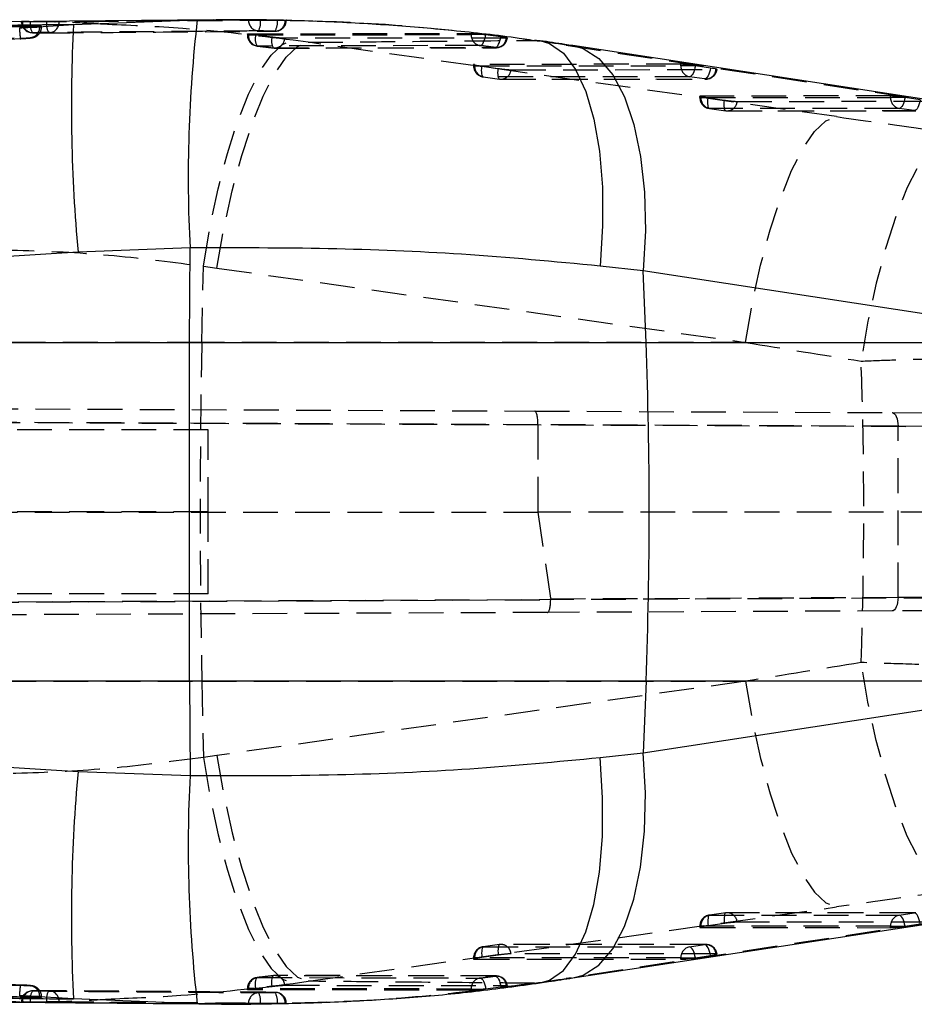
# Model space of a CAD drawing. Extents: x 30 to 387, y 19 to 288.
# Tile 10 of 12: x 307 to 339, y 135 to 171. Entities that reach past the tile are written whole.
import ezdxf

# ---------------------------------------------------------------- set-up
doc = ezdxf.new("R2010")
doc.units = 0
doc.linetypes.add('HIDDEN', pattern=[1.905, 1.27, -0.635])
doc.layers.get('0').update_dxf_attribs({"linetype": 'CONTINUOUS'})

msp = doc.modelspace()

# ---------------------------------------------------------------- linework, layer by layer
at = {"color": 7, "linetype": 'CONTINUOUS'}
for p, q in [((313.7003, 171.3979), (305.3522, 171.3206)), ((308.581, 171.2198), (313.1048, 171.3921)), ((316.3401, 171.3753), (316.325, 171.3751)), ((306.9119, 171.1187), (308.581, 171.2198)), ((306.9119, 171.1187), (306.9316, 171.1201)), ((307.4114, 171.1676), (307.3429, 171.1693)), ((343.9756, 167.836), (326.8447, 170.4499)), ((312.8406, 163.0543), (308.7451, 162.9007)), ((312.8275, 159.6017), (312.8406, 163.0543)), ((329.4165, 162.2156), (327.8346, 162.3919)), ((329.5158, 159.6017), (329.4165, 162.2156)), ((346.5474, 159.6017), (329.4165, 162.2156)), ((254.7068, 159.6017), (312.8275, 159.6017)), ((312.8275, 159.6017), (329.5158, 159.6017)), ((329.5158, 159.6017), (346.5474, 159.6017)), ((312.8275, 147.2168), (254.7068, 147.2168)), ((329.5158, 147.2168), (312.8275, 147.2168)), ((312.8275, 147.2168), (312.8406, 143.7642)), ((329.5158, 147.2168), (329.4165, 144.6029)), ((329.4165, 144.6029), (346.5474, 147.2168)), ((346.5474, 147.2168), (329.5158, 147.2168)), ((327.8346, 144.4266), (329.4165, 144.6029)), ((308.7451, 143.9178), (312.8406, 143.7642)), ((326.8447, 136.3686), (343.9756, 138.9825)), ((308.581, 135.5987), (306.9119, 135.6998)), ((306.9119, 135.6998), (306.9316, 135.6984)), ((307.4114, 135.6509), (307.3429, 135.6492)), ((313.1048, 135.4264), (308.581, 135.5987)), ((313.1623, 135.4269), (313.5449, 135.4239)), ((313.7071, 135.4321), (313.3826, 135.429))]:
    msp.add_line(p, q, dxfattribs=at)
at = {"color": 8, "linetype": 'CONTINUOUS'}
for p, q in [((313.1048, 171.3921), (313.6216, 171.3882)), ((313.3826, 135.429), (313.1048, 135.4264))]:
    msp.add_line(p, q, dxfattribs=at)
at = {"color": 7, "linetype": 'HIDDEN'}
for p, q in [((314.9803, 171.3945), (314.9803, 171.399)), ((315.4175, 171.3945), (314.9803, 171.3945)), ((315.4175, 171.3971), (316.0331, 171.3878)), ((315.4175, 171.3971), (315.4175, 171.3945)), ((316.0331, 171.3878), (316.1706, 171.3847)), ((316.0331, 171.3847), (316.0331, 171.3878)), ((316.1706, 171.3847), (316.0331, 171.3847)), ((306.6762, 171.3304), (306.6762, 171.329)), ((306.7535, 171.329), (306.6765, 171.329)), ((306.7535, 171.329), (306.6932, 171.3298)), ((306.7138, 171.3312), (306.7138, 171.329)), ((307.6018, 171.3196), (307.0002, 171.3267)), ((307.3429, 171.1435), (307.2074, 171.1418)), ((307.414, 171.1418), (307.414, 171.1658)), ((314.9379, 170.8763), (314.9379, 170.839)), ((315.1498, 170.839), (314.9386, 170.839)), ((314.9755, 170.8808), (323.1199, 170.9008)), ((314.9755, 170.8808), (314.9755, 170.839)), ((315.2445, 170.8277), (315.1498, 170.839)), ((315.8415, 170.7576), (315.2445, 170.8277)), ((317.1623, 170.5716), (316.6096, 170.6478)), ((323.1199, 170.857), (323.1199, 170.9008)), ((323.6399, 170.857), (323.1199, 170.857)), ((323.6399, 170.857), (323.6515, 170.8556)), ((323.6515, 170.8556), (324.2049, 170.7824)), ((324.4397, 170.732), (324.4069, 170.7299)), ((325.4319, 170.6446), (325.6296, 170.633)), ((315.2986, 170.4356), (315.3034, 170.4355)), ((315.8927, 170.3666), (315.8978, 170.3665)), ((315.9419, 170.3609), (324.0425, 170.3749)), ((336.4863, 167.8544), (317.1623, 170.5716)), ((326.6006, 170.4683), (343.7316, 167.8544)), ((326.6006, 170.4683), (326.8438, 170.45)), ((323.2107, 169.7585), (323.2107, 169.7115)), ((323.4202, 169.7115), (323.2114, 169.7115)), ((330.7876, 169.7704), (323.2483, 169.7637)), ((323.2483, 169.7637), (323.2483, 169.7115)), ((323.2483, 169.7115), (330.7876, 169.7181)), ((323.5167, 169.6972), (324.1138, 169.6136)), ((324.5783, 169.5685), (332.0739, 169.5751)), ((330.7876, 169.7181), (330.7876, 169.7704)), ((331.3019, 169.7181), (330.7876, 169.7181)), ((331.8725, 169.632), (331.319, 169.7155)), ((323.5605, 169.3094), (324.1576, 169.2259)), ((331.1056, 169.3159), (323.5663, 169.3093)), ((323.5663, 169.3093), (324.1635, 169.2258)), ((324.1635, 169.2258), (331.659, 169.2324)), ((324.2142, 169.2219), (331.7098, 169.2285)), ((331.659, 169.2324), (331.1056, 169.3159)), ((331.4835, 168.6014), (331.4835, 168.5543)), ((331.6931, 168.5543), (331.4842, 168.5543)), ((338.4552, 168.6127), (331.5211, 168.6066)), ((331.5211, 168.6066), (331.5211, 168.5543)), ((331.5211, 168.5543), (338.4552, 168.5604)), ((331.7895, 168.54), (332.3866, 168.4565)), ((338.4552, 168.5604), (338.4552, 168.6127)), ((338.9695, 168.5604), (338.4552, 168.5604)), ((339.5401, 168.4743), (338.9866, 168.5579)), ((331.8333, 168.1523), (332.4304, 168.0687)), ((338.7732, 168.1583), (331.8391, 168.1522)), ((331.8391, 168.1522), (332.4363, 168.0687)), ((332.8511, 168.4114), (339.7415, 168.4175)), ((339.3267, 168.0747), (338.7732, 168.1583)), ((332.4363, 168.0687), (339.3267, 168.0747)), ((332.487, 168.0648), (339.3774, 168.0709)), ((313.274, 159.6017), (313.333, 162.3864)), ((313.333, 162.3864), (313.8269, 162.3188)), ((313.8269, 162.3188), (333.1509, 159.6017)), ((313.274, 159.6017), (296.4217, 159.6017)), ((333.1509, 159.6017), (313.274, 159.6017)), ((238.6132, 157.4703), (325.4498, 157.0914)), ((238.6908, 156.9699), (342.0113, 156.5191)), ((325.5628, 156.5909), (238.6934, 156.9699)), ((325.4498, 157.0914), (338.5161, 157.0343)), ((325.5628, 156.5918), (325.5628, 156.5909)), ((338.7308, 156.5343), (325.5628, 156.5918)), ((325.5628, 156.5909), (325.5628, 153.396)), ((313.5058, 156.4093), (302.5058, 156.4093)), ((313.5058, 153.4093), (313.5058, 156.4093)), ((338.7308, 150.2842), (338.7308, 156.5343)), ((238.5843, 153.4092), (325.5628, 153.396)), ((313.5058, 153.4093), (302.5058, 153.4093)), ((313.5058, 150.4093), (313.5058, 153.4093)), ((325.5628, 153.396), (326.0271, 150.2287)), ((342.0113, 153.3935), (325.5628, 153.396)), ((342.1124, 150.265), (238.6323, 149.8134)), ((238.6345, 149.8135), (326.0294, 150.1948)), ((313.5058, 150.4093), (302.5058, 150.4093)), ((326.0271, 150.2287), (338.7308, 150.2842)), ((338.5161, 149.7842), (325.9167, 149.7292)), ((325.9167, 149.7292), (238.5717, 149.3481)), ((296.4217, 147.2168), (313.274, 147.2168)), ((313.274, 147.2168), (313.333, 144.4321)), ((313.274, 147.2168), (333.1509, 147.2168)), ((333.1509, 147.2168), (313.8269, 144.4997)), ((313.8269, 144.4997), (313.333, 144.4321)), ((317.1623, 136.2469), (336.4863, 138.9641)), ((343.7316, 138.9641), (326.6006, 136.3502)), ((332.4304, 138.7498), (331.8333, 138.6662)), ((332.4363, 138.7498), (331.8391, 138.6663)), ((331.8391, 138.6663), (338.7732, 138.6602)), ((339.3267, 138.7438), (332.4363, 138.7498)), ((339.3774, 138.7476), (332.487, 138.7537)), ((338.7732, 138.6602), (339.3267, 138.7438)), ((331.4835, 138.2642), (331.4835, 138.2171)), ((331.6931, 138.2642), (331.4835, 138.2642)), ((338.4552, 138.2581), (331.5211, 138.2642)), ((331.5211, 138.2642), (331.5211, 138.2119)), ((332.3866, 138.362), (331.7895, 138.2785)), ((339.7415, 138.401), (332.8511, 138.4071)), ((338.4552, 138.2581), (338.9695, 138.2581)), ((338.4552, 138.2058), (338.4552, 138.2581)), ((338.9866, 138.2606), (339.5401, 138.3442)), ((331.5211, 138.2119), (338.4552, 138.2058)), ((324.1576, 137.5926), (323.5605, 137.5091)), ((324.1635, 137.5927), (323.5663, 137.5092)), ((323.5663, 137.5092), (331.1056, 137.5026)), ((331.659, 137.5861), (324.1635, 137.5927)), ((331.7098, 137.59), (324.2142, 137.5966)), ((331.1056, 137.5026), (331.659, 137.5861)), ((324.1138, 137.2049), (323.5167, 137.1213)), ((332.0739, 137.2434), (324.5783, 137.25)), ((331.319, 137.103), (331.8725, 137.1865)), ((323.2107, 137.107), (323.2107, 137.06)), ((323.4202, 137.107), (323.2107, 137.107)), ((330.7876, 137.1004), (323.2483, 137.107)), ((323.2483, 137.107), (323.2483, 137.0548)), ((323.2483, 137.0548), (330.7876, 137.0481)), ((330.7876, 137.1004), (331.3019, 137.1004)), ((330.7876, 137.0481), (330.7876, 137.1004)), ((324.0425, 136.4436), (315.9419, 136.4596)), ((316.6096, 136.1707), (317.1623, 136.2469)), ((324.4069, 136.0886), (324.442, 136.0859)), ((325.4319, 136.1739), (325.6439, 136.1875)), ((326.6006, 136.3502), (326.8438, 136.3685)), ((314.9379, 135.9795), (314.9379, 135.9423)), ((315.1498, 135.9795), (314.9386, 135.9795)), ((314.9755, 135.9795), (314.9755, 135.9377)), ((323.1199, 135.9177), (314.9755, 135.9377)), ((315.1498, 135.9795), (315.2445, 135.9908)), ((315.2445, 135.9908), (315.8415, 136.0609)), ((323.1199, 135.9615), (323.6399, 135.9615)), ((323.1199, 135.9177), (323.1199, 135.9615)), ((323.6515, 135.9629), (323.6399, 135.9615)), ((324.2049, 136.0361), (323.6515, 135.9629)), ((306.6762, 135.4895), (306.6762, 135.4881)), ((306.7535, 135.4895), (306.6762, 135.4895)), ((306.7138, 135.4895), (306.7138, 135.4873)), ((307.0002, 135.4918), (307.6018, 135.4989)), ((307.2074, 135.6767), (307.3429, 135.675)), ((307.414, 135.6527), (307.414, 135.6767)), ((313.0712, 135.4277), (313.1623, 135.4269)), ((313.5449, 135.4239), (313.7071, 135.4226)), ((315.4175, 135.424), (314.9803, 135.424)), ((314.9803, 135.4195), (314.9803, 135.424)), ((316.0331, 135.4307), (315.4175, 135.4214)), ((315.4175, 135.424), (315.4175, 135.4214)), ((316.1706, 135.4338), (316.0331, 135.4307)), ((316.0331, 135.4338), (316.1706, 135.4338)), ((316.0331, 135.4307), (316.0331, 135.4338)), ((316.325, 135.4434), (316.3599, 135.4425))]:
    msp.add_line(p, q, dxfattribs=at)
at = {"color": 7, "linetype": 'CONTINUOUS', "flags": 128}
for points in [[(316.325, 171.3751), (315.9879, 171.3729), (315.9378, 171.3725)], [(312.8275, 147.2168), (312.8223, 148.7624), (312.8186, 150.3101), (312.8164, 151.8593), (312.8157, 153.4093), (312.8164, 154.9592), (312.8186, 156.5084), (312.8223, 158.0561), (312.8275, 159.6017)]]:
    msp.add_lwpolyline(points, dxfattribs=at)
at = {"color": 7, "linetype": 'HIDDEN', "flags": 128}
for points in [[(313.333, 162.3864), (313.5763, 163.8329), (313.871, 165.2205), (314.2093, 166.5129), (314.5824, 167.6762), (314.9804, 168.6798), (315.393, 169.4975), (315.8094, 170.1077), (316.2185, 170.4946), (316.6096, 170.6478)], [(314.9755, 170.839), (319.028, 170.8485), (323.1199, 170.857)], [(324.4069, 170.7299), (324.0704, 170.7295), (322.7056, 170.7276), (317.2467, 170.7194), (316.3064, 170.7178)], [(323.4458, 170.4538), (323.4784, 170.4617), (323.5113, 170.4847), (323.5434, 170.5219), (323.5734, 170.5718), (323.6001, 170.6326), (323.6226, 170.702), (323.64, 170.7772), (323.6515, 170.8556)], [(323.9965, 170.3814), (324.0291, 170.3893), (324.0622, 170.4122), (324.0945, 170.4493), (324.1248, 170.4992), (324.152, 170.5599), (324.1749, 170.6291), (324.1928, 170.7042), (324.2049, 170.7824)], [(313.8269, 162.3188), (314.08, 163.7629), (314.3841, 165.1482), (314.7313, 166.4387), (315.1124, 167.6003), (315.5176, 168.6028), (315.9361, 169.4198), (316.357, 170.0299), (316.7694, 170.4172), (317.1623, 170.5716)], [(323.4458, 170.4538), (323.1047, 170.4531), (321.7402, 170.4503), (316.2824, 170.438), (315.3034, 170.4355)], [(315.8978, 170.3665), (316.2389, 170.3673), (317.6033, 170.37), (323.0611, 170.3798), (323.9965, 170.3814)], [(323.5663, 169.3093), (323.548, 169.3149), (323.5322, 169.3355), (323.5197, 169.3705), (323.5108, 169.4183), (323.506, 169.4773), (323.5054, 169.5452), (323.509, 169.6195), (323.5167, 169.6972)], [(324.1635, 169.2258), (324.1451, 169.2314), (324.1293, 169.252), (324.1168, 169.2869), (324.108, 169.3348), (324.1031, 169.3938), (324.1025, 169.4617), (324.1061, 169.5359), (324.1138, 169.6136)], [(331.319, 169.7155), (331.3058, 169.6376), (331.287, 169.5627), (331.2632, 169.4937), (331.2353, 169.4332), (331.2043, 169.3836), (331.1716, 169.3466), (331.1383, 169.3238), (331.1056, 169.3159)], [(331.8725, 169.632), (331.8593, 169.554), (331.8404, 169.4791), (331.8166, 169.4101), (331.7887, 169.3497), (331.7578, 169.3), (331.725, 169.2631), (331.6917, 169.2402), (331.659, 169.2324)], [(332.0739, 169.5751), (332.1004, 169.5763), (332.1115, 169.5795), (332.1067, 169.5848), (332.0863, 169.5919), (332.051, 169.6005), (332.0022, 169.6103), (331.9419, 169.621), (331.8725, 169.632)], [(331.8391, 168.1522), (331.8208, 168.1578), (331.8051, 168.1784), (331.7925, 168.2134), (331.7837, 168.2612), (331.7788, 168.3202), (331.7782, 168.3881), (331.7818, 168.4623), (331.7895, 168.54)], [(338.9866, 168.5579), (338.9735, 168.4799), (338.9546, 168.405), (338.9308, 168.3361), (338.9029, 168.2756), (338.872, 168.2259), (338.8392, 168.189), (338.8059, 168.1661), (338.7732, 168.1583)], [(339.5401, 168.4743), (339.5269, 168.3964), (339.5081, 168.3215), (339.4842, 168.2525), (339.4563, 168.192), (339.4254, 168.1424), (339.3927, 168.1054), (339.3593, 168.0826), (339.3267, 168.0747)], [(332.4363, 168.0687), (332.4179, 168.0743), (332.4022, 168.0949), (332.3896, 168.1298), (332.3808, 168.1777), (332.376, 168.2367), (332.3753, 168.3046), (332.3789, 168.3788), (332.3866, 168.4565)], [(333.1509, 159.6017), (333.404, 161.0457), (333.7081, 162.4311), (334.0552, 163.7215), (334.4364, 164.8832), (334.8415, 165.8856), (335.2601, 166.7026), (335.681, 167.3128), (336.0934, 167.7001), (336.4863, 167.8544)], [(340.7187, 167.2595), (340.325, 167.1031), (339.9117, 166.7107), (339.4896, 166.0928), (339.0701, 165.2657), (338.6643, 164.2514), (338.2829, 163.0767), (337.936, 161.773), (337.6329, 160.3747), (337.3816, 158.9189)], [(338.5161, 157.0343), (338.5583, 157.0246), (338.5988, 156.996), (338.6361, 156.9497), (338.6687, 156.8876), (338.6953, 156.8118), (338.715, 156.7255), (338.727, 156.6318), (338.7308, 156.5343)], [(338.5161, 157.0343), (339.8152, 157.0287), (340.9813, 157.0236), (341.9861, 157.0192), (342.8054, 157.0156), (343.4191, 157.0129), (343.8125, 157.0112), (343.9761, 157.0105), (343.9807, 157.0105)], [(343.5269, 156.5144), (344.0815, 156.5121), (344.3997, 156.5108), (344.4736, 156.5105), (344.3016, 156.5112), (343.8879, 156.513), (343.2423, 156.5156), (342.3806, 156.5192), (341.3237, 156.5236), (340.0972, 156.5287), (338.7308, 156.5343)], [(338.7308, 150.2842), (338.727, 150.1867), (338.715, 150.093), (338.6953, 150.0067), (338.6687, 149.9309), (338.6361, 149.8688), (338.5988, 149.8225), (338.5583, 149.7939), (338.5161, 149.7842)], [(338.7308, 150.2842), (340.0972, 150.2898), (341.3237, 150.2949), (342.3806, 150.2993), (343.2423, 150.3029), (343.8879, 150.3055), (344.3016, 150.3073), (344.4736, 150.308), (344.3997, 150.3077), (344.0815, 150.3064), (343.5269, 150.3041)], [(343.9807, 149.808), (343.9761, 149.808), (343.8125, 149.8073), (343.4191, 149.8056), (342.8054, 149.8029), (341.9861, 149.7993), (340.9813, 149.7949), (339.8152, 149.7898), (338.5161, 149.7842)], [(340.7187, 139.559), (340.325, 139.7154), (339.9117, 140.1078), (339.4896, 140.7257), (339.0701, 141.5528), (338.6643, 142.5671), (338.2829, 143.7418), (337.936, 145.0455), (337.6329, 146.4438), (337.3816, 147.8996)], [(333.1509, 147.2168), (333.404, 145.7728), (333.7081, 144.3874), (334.0552, 143.097), (334.4364, 141.9353), (334.8415, 140.9329), (335.2601, 140.1159), (335.681, 139.5057), (336.0934, 139.1184), (336.4863, 138.9641)], [(313.333, 144.4321), (313.5763, 142.9856), (313.871, 141.598), (314.2093, 140.3056), (314.5824, 139.1423), (314.9804, 138.1387), (315.393, 137.321), (315.8094, 136.7108), (316.2185, 136.3239), (316.6096, 136.1707)], [(313.8269, 144.4997), (314.08, 143.0556), (314.3841, 141.6703), (314.7313, 140.3798), (315.1124, 139.2182), (315.5176, 138.2157), (315.9361, 137.3987), (316.357, 136.7886), (316.7694, 136.4013), (317.1623, 136.2469)], [(331.8391, 138.6663), (331.8208, 138.6607), (331.8051, 138.6401), (331.7925, 138.6051), (331.7837, 138.5573), (331.7788, 138.4983), (331.7782, 138.4304), (331.7818, 138.3562), (331.7895, 138.2785)], [(332.4363, 138.7498), (332.4179, 138.7442), (332.4022, 138.7236), (332.3896, 138.6887), (332.3808, 138.6408), (332.376, 138.5818), (332.3753, 138.5139), (332.3789, 138.4397), (332.3866, 138.362)], [(338.9866, 138.2606), (338.9735, 138.3386), (338.9546, 138.4135), (338.9308, 138.4824), (338.9029, 138.5429), (338.872, 138.5926), (338.8392, 138.6295), (338.8059, 138.6524), (338.7732, 138.6602)], [(339.5401, 138.3442), (339.5269, 138.4221), (339.5081, 138.497), (339.4842, 138.566), (339.4563, 138.6265), (339.4254, 138.6761), (339.3927, 138.7131), (339.3593, 138.7359), (339.3267, 138.7438)], [(323.5663, 137.5092), (323.548, 137.5036), (323.5322, 137.483), (323.5197, 137.448), (323.5108, 137.4002), (323.506, 137.3412), (323.5054, 137.2733), (323.509, 137.199), (323.5167, 137.1213)], [(324.1635, 137.5927), (324.1451, 137.5871), (324.1293, 137.5665), (324.1168, 137.5316), (324.108, 137.4837), (324.1031, 137.4247), (324.1025, 137.3568), (324.1061, 137.2826), (324.1138, 137.2049)], [(331.319, 137.103), (331.3058, 137.1809), (331.287, 137.2558), (331.2632, 137.3248), (331.2353, 137.3853), (331.2043, 137.4349), (331.1716, 137.4719), (331.1383, 137.4947), (331.1056, 137.5026)], [(331.8725, 137.1865), (331.8593, 137.2645), (331.8404, 137.3394), (331.8166, 137.4084), (331.7887, 137.4688), (331.7578, 137.5185), (331.725, 137.5554), (331.6917, 137.5783), (331.659, 137.5861)], [(331.8725, 137.1865), (331.9419, 137.1975), (332.0022, 137.2082), (332.051, 137.218), (332.0863, 137.2266), (332.1067, 137.2337), (332.1115, 137.239), (332.1004, 137.2422), (332.0739, 137.2434)], [(315.8415, 136.0609), (315.8351, 136.139), (315.8328, 136.2136), (315.8346, 136.282), (315.8404, 136.3414), (315.8501, 136.3897), (315.8632, 136.4251), (315.8793, 136.4461), (315.8978, 136.452)], [(323.9965, 136.4371), (323.6554, 136.4377), (322.2909, 136.4399), (316.8331, 136.45), (315.8978, 136.452)], [(323.9965, 136.4371), (324.0291, 136.4292), (324.0622, 136.4063), (324.0945, 136.3692), (324.1248, 136.3193), (324.152, 136.2586), (324.1749, 136.1894), (324.1928, 136.1143), (324.2049, 136.0361)], [(315.2445, 135.9908), (315.2387, 136.069), (315.2368, 136.1438), (315.2391, 136.2123), (315.2453, 136.2719), (315.2553, 136.3204), (315.2687, 136.3559), (315.2849, 136.377), (315.3034, 136.383)], [(315.3034, 136.383), (315.6445, 136.3821), (317.0089, 136.3788), (322.4668, 136.3667), (323.4458, 136.3647)], [(316.3064, 136.1007), (316.6463, 136.1001), (318.0111, 136.0978), (323.47, 136.0898), (324.4069, 136.0886)], [(323.4458, 136.3647), (323.4784, 136.3568), (323.5113, 136.3338), (323.5434, 136.2966), (323.5734, 136.2467), (323.6001, 136.1859), (323.6226, 136.1165), (323.64, 136.0413), (323.6515, 135.9629)], [(323.1199, 135.9615), (319.028, 135.97), (314.9755, 135.9795)]]:
    msp.add_lwpolyline(points, dxfattribs=at)
at = {"color": 8, "linetype": 'CONTINUOUS', "flags": 128}
for points in [[(325.6296, 170.633), (325.9857, 170.531), (326.4934, 170.1733), (326.9411, 169.5812), (327.3166, 168.7708), (327.6096, 167.7644), (327.8122, 166.5894), (327.9187, 165.278), (327.9262, 163.8659), (327.8346, 162.3919)], [(326.8438, 170.45), (327.2191, 170.3457), (327.7901, 169.9814), (328.2982, 169.3853), (328.7297, 168.5734), (329.0728, 167.5679), (329.3182, 166.3959), (329.4594, 165.0891), (329.4925, 163.683), (329.4165, 162.2156)], [(325.6439, 136.1875), (325.9857, 136.2875), (326.4934, 136.6452), (326.9411, 137.2373), (327.3166, 138.0477), (327.6096, 139.0541), (327.8122, 140.2291), (327.9187, 141.5405), (327.9262, 142.9526), (327.8346, 144.4266)], [(326.8438, 136.3685), (327.2191, 136.4728), (327.7901, 136.8371), (328.2982, 137.4332), (328.7297, 138.2451), (329.0728, 139.2506), (329.3182, 140.4226), (329.4594, 141.7294), (329.4925, 143.1355), (329.4165, 144.6029)]]:
    msp.add_lwpolyline(points, dxfattribs=at)
at = {"color": 7, "linetype": 'CONTINUOUS'}
for centre, radius, start, end in [((363.103, 165.6349), 50.3286, 173.43143, 182.93917), ((366.7139, 168.2057), 58.211, 177.03195, 185.228854), ((166.2231, 153.4093), 163.4101, 357.82826, 2.17174), ((366.7139, 138.6128), 58.211, 174.771146, 182.96805), ((363.103, 141.1836), 50.3286, 177.06083, 186.56857)]:
    msp.add_arc(centre, radius, start, end, dxfattribs=at)
at = {"color": 7, "linetype": 'HIDDEN'}
for centre, radius, start, end in [((315.3697, 171.3776), 0.3898, 177.50119, 266.25847), ((314.7523, 171.305), 0.6712, 331.87478, 7.66778), ((315.4186, 171.2999), 0.6203, 328.82897, 7.86043), ((315.939, 171.3647), 0.3861, 271.54094, 1.53647), ((315.9566, 171.3847), 0.406, 270.38884, 0), ((307.0822, 171.329), 0.406, 180, 269.59543), ((307.1031, 171.3119), 0.3896, 177.49535, 266.59605), ((307.5515, 171.2258), 0.5604, 169.62456, 212.70754), ((306.9523, 171.1265), 0.3909, 276.82976, 2.49131), ((308.147, 171.2149), 0.5552, 169.12423, 212.50149), ((307.666, 171.3028), 0.3865, 271.89953, 1.83568), ((315.3439, 170.839), 0.406, 180, 263.59711), ((315.3691, 170.8239), 0.3939, 177.80351, 260.3939), ((315.6851, 170.6887), 0.462, 162.4907, 213.22152), ((316.2785, 170.616), 0.4594, 162.04821, 212.87449), ((315.9296, 170.7429), 0.3777, 265.17052, 356.18904), ((323.5138, 170.842), 0.3942, 177.81851, 260.06636), ((324.0306, 170.7571), 0.3773, 264.81088, 355.86726), ((324.0418, 170.7843), 0.406, 270.09046, 352.97923), ((315.941, 170.7697), 0.406, 263.16099, 270.11734), ((323.6167, 169.7115), 0.406, 180, 262.03778), ((323.6432, 169.6969), 0.3951, 177.88404, 258.78647), ((324.2944, 175.2742), 5.631, 261.06904, 262.06122), ((324.7641, 173.898), 4.3334, 261.36921, 267.54255), ((324.2034, 169.5999), 0.3762, 263.90647, 355.22691), ((331.1824, 169.7035), 0.3951, 177.8836, 258.78952), ((330.3334, 163.1786), 6.6109, 81.42573, 81.57603), ((331.699, 169.6064), 0.3762, 263.90442, 355.22663), ((331.7094, 169.6345), 0.406, 270.05037, 352.31726), ((324.2138, 169.6279), 0.406, 262.03778, 270.05037), ((331.8895, 168.5543), 0.406, 180, 262.03778), ((331.916, 168.5397), 0.3951, 177.88254, 258.7881), ((332.5689, 174.1281), 5.6421, 261.06989, 262.05997), ((338.8501, 168.5458), 0.3951, 177.88254, 258.7881), ((338.2846, 163.9168), 4.6939, 81.39809, 81.60976), ((333.0369, 172.741), 4.3335, 261.36935, 267.54277), ((332.4762, 168.4428), 0.3762, 263.90657, 355.22463), ((332.4867, 168.4708), 0.406, 262.03778, 270.05037), ((606.3269, 153.4093), 293.1183, 178.78948, 181.21052), ((331.8895, 138.2642), 0.406, 97.96222, 180), ((331.916, 138.2788), 0.3951, 101.2119, 182.11746), ((332.4867, 138.3477), 0.406, 89.94963, 97.96222), ((332.4762, 138.3757), 0.3762, 4.77537, 96.09343), ((338.8501, 138.2727), 0.3951, 101.2119, 182.11746), ((332.5689, 132.6904), 5.6421, 97.94003, 98.93011), ((333.0369, 134.0775), 4.3335, 92.45723, 98.63065), ((338.2846, 142.9017), 4.6939, 278.39024, 278.60191), ((323.6167, 137.107), 0.406, 97.96222, 180), ((323.6432, 137.1216), 0.3951, 101.21353, 182.11596), ((324.2138, 137.1906), 0.406, 89.94963, 97.96222), ((324.2034, 137.2186), 0.3762, 4.77309, 96.09353), ((331.1824, 137.115), 0.3951, 101.21048, 182.1164), ((331.699, 137.2121), 0.3762, 4.77337, 96.09558), ((331.7094, 137.184), 0.406, 7.68274, 89.94963), ((324.7641, 132.9205), 4.3334, 92.45745, 98.63079), ((324.2944, 131.5443), 5.631, 97.93878, 98.93096), ((330.3334, 143.6399), 6.6109, 278.42397, 278.57427), ((315.941, 136.0488), 0.406, 89.88266, 96.83901), ((315.9296, 136.0756), 0.3777, 3.81096, 94.82948), ((324.0306, 136.0614), 0.3773, 4.13274, 95.18912), ((324.0418, 136.0342), 0.406, 7.04137, 89.90954), ((306.9526, 135.6923), 0.3906, 357.46192, 83.11127), ((315.3439, 135.9795), 0.406, 96.40289, 180), ((315.3691, 135.9946), 0.3939, 99.6061, 182.19649), ((323.5138, 135.9765), 0.3942, 99.93364, 182.18149), ((307.0822, 135.4895), 0.406, 90.40457, 180), ((307.1031, 135.5066), 0.3896, 93.40395, 182.50465), ((307.5515, 135.5927), 0.5604, 147.29246, 190.37544), ((308.147, 135.6036), 0.5552, 147.49851, 190.87577), ((307.666, 135.5157), 0.3865, 358.16432, 88.10047), ((315.3697, 135.4409), 0.3898, 93.74153, 182.49881), ((314.7523, 135.5135), 0.6712, 352.33222, 28.12522), ((315.939, 135.4538), 0.3861, 358.46353, 88.45906), ((315.4186, 135.5186), 0.6203, 352.13957, 31.17103), ((315.9566, 135.4338), 0.406, 0, 89.61116)]:
    msp.add_arc(centre, radius, start, end, dxfattribs=at)
for centre, major_axis, ratio, start_param, end_param in [((315.766, 170.4702), (25.6087, -3.2197), 0.0575197, 1.1411955, 1.1910046), ((323.6167, 169.7076), (0.406, -0.051), 0.0575225, 2.7151638, 4.2144343), ((331.156, 169.7142), (0.406, -0.051), 0.0575225, 1.2105499, 2.7151638), ((331.8895, 168.5505), (0.406, -0.051), 0.0575225, 2.7151638, 4.2144343), ((338.8236, 168.5566), (0.406, -0.051), 0.0575225, 1.2105499, 2.7151638), ((401.6219, 162.4582), (443.4674, -61.8073), 0.0082322, 4.5661251, 4.5757671), ((400.488, 153.4093), (443.6054, -70.9068), 0.0101625, 4.5616294, 4.5712713), ((305.9542, 153.4093), (0, 71.05), 0.4436639, 4.6347644, 4.7900135), ((325.4477, 156.5914), (0.0022, 0.5), 0.2302115, 4.7142814, 6.2831853), ((325.9145, 150.2292), (-0.0022, 0.5), 0.2300619, 3.1415927, 4.6425555), ((324.8644, 150.2246), (1.165, -0.0334), 0.4279834, 0.0072576, 0.0751987), ((400.488, 153.4093), (443.6054, 70.9068), 0.0101625, 1.711914, 1.7215559), ((401.6219, 144.3603), (443.4674, 61.8073), 0.0082322, 1.7074183, 1.7170602), ((331.8895, 138.268), (0.406, 0.051), 0.0575225, 2.068751, 3.5680215), ((338.8236, 138.2619), (0.406, 0.051), 0.0575225, 3.5680215, 5.0726354), ((323.6167, 137.1109), (0.406, 0.051), 0.0575225, 2.068751, 3.5680215), ((331.156, 137.1043), (0.406, 0.051), 0.0575225, 3.5680215, 5.0726354), ((315.766, 136.3483), (25.6087, 3.2197), 0.0575197, 5.0921807, 5.1419898)]:
    msp.add_ellipse(centre, major_axis=major_axis, ratio=ratio, start_param=start_param, end_param=end_param, dxfattribs=at)
for points, knots in [([(306.7138, 171.3312), (308.0915, 171.3433), (310.847, 171.3677), (313.6025, 171.3886), (314.9803, 171.399)], [0, 0, 0, 0, 0.4999999, 1, 1, 1, 1]), ([(306.7138, 171.329), (308.1709, 171.3414), (309.8219, 171.3554), (312.5774, 171.377), (313.8758, 171.3865), (314.9803, 171.3945)], [0, 0, 0, 0, 0.5287945, 0.5991752, 1, 1, 1, 1]), ([(315.9378, 171.3725), (315.4997, 171.3696), (313.2426, 171.3546), (310.6141, 171.3355), (308.4237, 171.3181), (308.0523, 171.3152)], [0, 0, 0, 0, 0.1666588, 0.8587011, 1, 1, 1, 1]), ([(313.6216, 171.3882), (314.8078, 171.3896), (317.3783, 171.3925), (321.3721, 171.1679), (324.0481, 170.823), (325.4319, 170.6446)], [0, 0, 0, 0, 0.2926612, 0.6342348, 1, 1, 1, 1]), ([(314.9803, 171.399), (315.0035, 171.3991), (315.05, 171.3993), (315.1645, 171.3991), (315.2918, 171.3983), (315.3775, 171.3975), (315.4175, 171.3971)], [0, 0, 0, 0, 0.2579354, 0.5158675, 0.7738073, 1, 1, 1, 1]), ([(315.4175, 171.3945), (315.5564, 171.3927), (315.7619, 171.3899), (315.9667, 171.386), (316.0331, 171.3847)], [0, 0, 0, 0, 0.6759695, 1, 1, 1, 1]), ([(316.1706, 171.3847), (316.2073, 171.3837), (316.2808, 171.3816), (316.3427, 171.3788), (316.3702, 171.377), (316.3623, 171.3765), (316.3622, 171.3765)], [0, 0, 0, 0, 0.3320406, 0.6640864, 0.9961243, 1, 1, 1, 1]), ([(309.8173, 171.2248), (309.3732, 171.2519), (307.8973, 171.3422), (306.3993, 171.3194), (305.3521, 171.3034)], [0, 0, 0, 0, 0.3009394, 1, 1, 1, 1]), ([(306.6514, 170.7049), (306.6491, 170.7099), (306.6445, 170.7198), (306.6337, 170.8129), (306.6221, 170.9451), (306.6152, 171.0489), (306.6119, 171.0989)], [0, 0, 0, 0, 0.25433103, 0.5086607, 0.76299254, 1, 1, 1, 1]), ([(306.6349, 170.704), (306.6736, 170.7064), (306.7606, 170.7116), (306.8878, 170.7206), (307.0057, 170.732), (307.052, 170.7332), (307.1483, 170.7587), (307.2294, 170.7958), (307.325, 170.8757), (307.4004, 170.9995), (307.4083, 171.096), (307.4119, 171.1409)], [0, 0, 0, 0, 0.10075694, 0.22595966, 0.35716754, 0.51617738, 0.55958479, 0.63390221, 0.74864563, 0.88296376, 1, 1, 1, 1]), ([(306.679, 171.3304), (306.6781, 171.3304), (306.6708, 171.3307), (306.6903, 171.331), (306.7112, 171.3312), (306.7138, 171.3312)], [0, 0, 0, 0, 0.1090223, 0.8873916, 1, 1, 1, 1]), ([(307.0002, 171.3267), (306.9582, 171.3271), (306.8724, 171.3278), (306.7941, 171.3285), (306.76, 171.3289), (306.7535, 171.329)], [0, 0, 0, 0, 0.4374843, 0.8929717, 1, 1, 1, 1]), ([(306.9316, 171.1201), (306.9902, 171.1221), (307.1269, 171.1268), (307.2938, 171.1337), (307.4022, 171.1395), (307.4302, 171.1433), (307.3724, 171.1434), (307.3429, 171.1435)], [0, 0, 0, 0, 0.1567431, 0.3656444, 0.5744342, 0.7830954, 1, 1, 1, 1]), ([(315.3443, 170.9886), (315.2306, 170.9878), (314.6623, 170.9837), (312.2753, 170.9661), (309.6342, 170.9452), (307.4478, 170.9262), (307.0799, 170.923)], [0, 0, 0, 0, 0.04126002, 0.20630066, 0.86646333, 1, 1, 1, 1]), ([(307.6788, 170.9166), (309.0706, 170.9278), (311.8274, 170.9502), (314.5843, 170.9693), (315.9494, 170.9788)], [0, 0, 0, 0, 0.5048412, 1, 1, 1, 1]), ([(316.6096, 170.6478), (315.2709, 170.812), (313.0299, 171.087), (310.7395, 171.1852), (309.8173, 171.2248)], [0, 0, 0, 0, 0.5973822, 1, 1, 1, 1]), ([(315.9494, 170.9788), (315.8841, 170.9801), (315.6827, 170.984), (315.4808, 170.9867), (315.3443, 170.9886)], [0, 0, 0, 0, 0.3240414, 1, 1, 1, 1]), ([(306.6514, 170.7049), (296.2659, 170.0724), (277.0576, 168.9025), (257.8501, 167.7211), (249.0278, 167.1784)], [0, 0, 0, 0, 0.5406799, 1, 1, 1, 1]), ([(299.431, 170.6371), (300.6923, 170.6551), (303.2148, 170.6911), (305.7376, 170.7226), (306.9988, 170.7384)], [0, 0, 0, 0, 0.5000428, 1, 1, 1, 1]), ([(306.9988, 170.7384), (307.013, 170.7383), (307.0408, 170.7382), (307.0273, 170.7344), (306.9759, 170.7286), (306.8887, 170.7211), (306.7762, 170.7128), (306.693, 170.7076), (306.6514, 170.7049)], [0, 0, 0, 0, 0.1728908, 0.3382732, 0.5036958, 0.6691312, 0.8345668, 1, 1, 1, 1]), ([(307.0799, 170.923), (307.1502, 170.9224), (307.3499, 170.9209), (307.5495, 170.9183), (307.6788, 170.9166)], [0, 0, 0, 0, 0.352085, 1, 1, 1, 1]), ([(315.1498, 170.839), (315.1117, 170.8441), (315.0355, 170.8541), (314.9621, 170.8669), (314.931, 170.8762), (314.9427, 170.8803), (314.9677, 170.8807), (314.9755, 170.8808)], [0, 0, 0, 0, 0.2255158, 0.451057, 0.6758574, 0.8993758, 1, 1, 1, 1]), ([(316.3064, 170.7178), (316.3026, 170.7178), (316.2789, 170.7179), (316.2155, 170.7208), (316.0993, 170.7299), (315.9681, 170.7427), (315.8823, 170.7528), (315.8415, 170.7576)], [0, 0, 0, 0, 0.0467609, 0.2906308, 0.5345076, 0.7783827, 1, 1, 1, 1]), ([(317.1623, 170.5716), (318.1826, 170.5812), (320.5714, 170.6039), (323.3322, 170.6276), (325.0722, 170.6417), (325.4319, 170.6446)], [0, 0, 0, 0, 0.3716171, 0.870123, 1, 1, 1, 1]), ([(323.1199, 170.9008), (323.1431, 170.9004), (323.1893, 170.8995), (323.3031, 170.8918), (323.4344, 170.8802), (323.5517, 170.8679), (323.6173, 170.8598), (323.6399, 170.857)], [0, 0, 0, 0, 0.2201776, 0.4403273, 0.6610704, 0.8831256, 1, 1, 1, 1]), ([(324.2049, 170.7824), (324.2405, 170.7774), (324.316, 170.7666), (324.3975, 170.7515), (324.4431, 170.7402), (324.4401, 170.7367), (324.4391, 170.7354)], [0, 0, 0, 0, 0.2592864, 0.5500345, 0.8407989, 1, 1, 1, 1]), ([(315.3034, 170.4355), (315.3925, 170.4254), (315.5907, 170.403), (315.7888, 170.3795), (315.8978, 170.3665)], [0, 0, 0, 0, 0.4498286, 1, 1, 1, 1]), ([(323.9965, 170.3814), (323.922, 170.3914), (323.7385, 170.4161), (323.5549, 170.4397), (323.4458, 170.4538)], [0, 0, 0, 0, 0.4058205, 1, 1, 1, 1]), ([(300.1674, 162.7944), (301.2651, 162.8643), (303.4606, 163.0042), (306.7677, 162.992), (310.0737, 162.8165), (312.2465, 162.5298), (313.333, 162.3864)], [0, 0, 0, 0, 0.24709327, 0.49417379, 0.74708885, 1, 1, 1, 1]), ([(337.3816, 158.9189), (337.7789, 158.9344), (338.7485, 158.9721), (340.3328, 159.0114), (342.233, 159.0358), (344.0283, 159.0313), (345.6405, 159.0005), (346.9714, 158.952), (348.1442, 158.8827), (348.7195, 158.8193), (349.0072, 158.7876)], [0, 0, 0, 0, 0.0873914, 0.2132491, 0.3391057, 0.4988414, 0.6188019, 0.7387621, 0.8693812, 1, 1, 1, 1]), ([(349.0072, 148.0309), (348.7479, 148.0018), (348.2261, 147.9433), (347.1459, 147.8757), (345.8106, 147.8219), (344.2701, 147.7905), (342.5853, 147.7829), (340.884, 147.7977), (339.1233, 147.8342), (337.9622, 147.8778), (337.3816, 147.8996)], [0, 0, 0, 0, 0.119087, 0.2396392, 0.3601911, 0.5011318, 0.6234679, 0.7458044, 0.8729026, 1, 1, 1, 1]), ([(313.333, 144.4321), (312.272, 144.2916), (310.1502, 144.0107), (306.8718, 143.8295), (303.5392, 143.8104), (301.2913, 143.9529), (300.1674, 144.0241)], [0, 0, 0, 0, 0.2470169, 0.4940389, 0.7470126, 1, 1, 1, 1]), ([(249.0277, 139.6401), (259.4128, 139.0015), (278.6203, 137.8204), (297.8287, 136.6508), (306.6515, 136.1135)], [0, 0, 0, 0, 0.5406791, 1, 1, 1, 1]), ([(315.8978, 136.452), (315.7888, 136.439), (315.5907, 136.4155), (315.3925, 136.3931), (315.3034, 136.383)], [0, 0, 0, 0, 0.5501714, 1, 1, 1, 1]), ([(323.4458, 136.3647), (323.5549, 136.3788), (323.7385, 136.4024), (323.922, 136.4271), (323.9965, 136.4371)], [0, 0, 0, 0, 0.5941795, 1, 1, 1, 1]), ([(306.9995, 136.0801), (305.738, 136.0959), (303.2151, 136.1273), (300.6925, 136.1634), (299.4311, 136.1814)], [0, 0, 0, 0, 0.500012, 1, 1, 1, 1]), ([(306.6119, 135.7196), (306.6152, 135.7696), (306.6221, 135.8734), (306.6337, 136.0056), (306.6445, 136.0987), (306.6492, 136.1086), (306.6515, 136.1135)], [0, 0, 0, 0, 0.2370093, 0.491339, 0.7456723, 1, 1, 1, 1]), ([(306.6515, 136.1135), (306.6944, 136.1108), (306.7789, 136.1055), (306.8919, 136.0971), (306.9782, 136.0897), (307.0285, 136.084), (307.0402, 136.0803), (307.013, 136.0802), (306.9995, 136.0801)], [0, 0, 0, 0, 0.1709955, 0.336757, 0.5025099, 0.6682274, 0.8352083, 1, 1, 1, 1]), ([(307.4073, 135.6767), (307.4085, 135.7019), (307.4119, 135.7704), (307.3706, 135.8693), (307.3071, 135.9571), (307.2371, 136.0151), (307.1718, 136.0502), (307.1181, 136.0685), (307.082, 136.0766), (307.0557, 136.0811), (307.008, 136.0873), (306.924, 136.0948), (306.7944, 136.1046), (306.7215, 136.1091), (306.6967, 136.1107)], [0, 0, 0, 0, 0.0693881, 0.1884923, 0.2860544, 0.3687229, 0.4376431, 0.4916851, 0.5274698, 0.5579932, 0.6079935, 0.7989703, 0.9315143, 1, 1, 1, 1]), ([(309.9541, 135.6028), (310.8048, 135.6384), (313.0498, 135.7324), (315.2457, 136.0028), (316.6096, 136.1707)], [0, 0, 0, 0, 0.3789074, 1, 1, 1, 1]), ([(325.4319, 136.1739), (324.1604, 136.0082), (321.5945, 135.6738), (317.6393, 135.4317), (314.9787, 135.432), (313.7071, 135.4321)], [0, 0, 0, 0, 0.3389682, 0.6840421, 1, 1, 1, 1]), ([(315.8415, 136.0609), (315.8524, 136.0623), (315.9074, 136.0689), (316.0115, 136.0802), (316.1409, 136.0921), (316.2453, 136.0995), (316.2871, 136.1003), (316.3064, 136.1007)], [0, 0, 0, 0, 0.0605132, 0.3043521, 0.5481729, 0.7920081, 1, 1, 1, 1]), ([(325.4319, 136.1739), (325.0523, 136.177), (323.3412, 136.1909), (320.5804, 136.2146), (318.2113, 136.237), (317.1623, 136.2469)], [0, 0, 0, 0, 0.137079, 0.6179386, 1, 1, 1, 1]), ([(324.4397, 136.0831), (324.4399, 136.0815), (324.4405, 136.0774), (324.3892, 136.0652), (324.3067, 136.0505), (324.2358, 136.0404), (324.2049, 136.0361)], [0, 0, 0, 0, 0.19411, 0.4850033, 0.775879, 1, 1, 1, 1]), ([(307.6788, 135.9019), (307.5495, 135.9002), (307.3499, 135.8976), (307.1502, 135.8961), (307.0799, 135.8955)], [0, 0, 0, 0, 0.647915, 1, 1, 1, 1]), ([(307.0799, 135.8955), (307.1936, 135.8945), (307.7619, 135.8895), (310.1487, 135.8691), (312.7898, 135.8484), (314.9764, 135.8326), (315.3443, 135.8299)], [0, 0, 0, 0, 0.0412601, 0.2063009, 0.8664632, 1, 1, 1, 1]), ([(315.9494, 135.8397), (315.8357, 135.8405), (315.2674, 135.8443), (312.8804, 135.861), (310.2373, 135.8808), (308.0488, 135.8989), (307.6788, 135.9019)], [0, 0, 0, 0, 0.0412291, 0.2061453, 0.8658098, 1, 1, 1, 1]), ([(314.9755, 135.9377), (314.9578, 135.938), (314.9349, 135.9383), (314.9412, 135.9416), (314.9426, 135.9423)], [0, 0, 0, 0, 0.7748383, 1, 1, 1, 1]), ([(314.9493, 135.9474), (314.9644, 135.9509), (314.9946, 135.9578), (315.0738, 135.9696), (315.1311, 135.9771), (315.1498, 135.9795)], [0, 0, 0, 0, 0.4014305, 0.8050361, 1, 1, 1, 1]), ([(315.3443, 135.8299), (315.4808, 135.8318), (315.6827, 135.8345), (315.8841, 135.8384), (315.9494, 135.8397)], [0, 0, 0, 0, 0.6759586, 1, 1, 1, 1]), ([(323.6399, 135.9615), (323.5956, 135.9562), (323.5072, 135.9456), (323.3675, 135.9321), (323.2435, 135.9224), (323.1618, 135.9181), (323.1303, 135.9178), (323.1199, 135.9177)], [0, 0, 0, 0, 0.22368096, 0.44736219, 0.67023959, 0.89168368, 1, 1, 1, 1]), ([(305.3494, 135.5154), (306.3452, 135.5003), (307.8902, 135.4767), (309.4128, 135.5697), (309.9541, 135.6028)], [0, 0, 0, 0, 0.6444914, 1, 1, 1, 1]), ([(306.7138, 135.4873), (306.696, 135.4875), (306.6731, 135.4877), (306.6795, 135.488), (306.6809, 135.4881)], [0, 0, 0, 0, 0.7787908, 1, 1, 1, 1]), ([(306.688, 135.4886), (306.7028, 135.4888), (306.7197, 135.4891), (306.7497, 135.4895), (306.7535, 135.4895)], [0, 0, 0, 0, 0.8735914, 1, 1, 1, 1]), ([(314.9803, 135.424), (313.5232, 135.4347), (311.8801, 135.4468), (309.1246, 135.4689), (307.8262, 135.48), (306.7138, 135.4895)], [0, 0, 0, 0, 0.5287949, 0.5962831, 1, 1, 1, 1]), ([(314.9803, 135.4195), (313.6025, 135.4299), (310.847, 135.4508), (308.0915, 135.4752), (306.7138, 135.4873)], [0, 0, 0, 0, 0.5000001, 1, 1, 1, 1]), ([(306.7535, 135.4895), (306.7839, 135.4898), (306.8447, 135.4905), (306.9387, 135.4913), (306.9916, 135.4917), (307.0002, 135.4918)], [0, 0, 0, 0, 0.4555712, 0.9111327, 1, 1, 1, 1]), ([(307.3429, 135.675), (307.3716, 135.6751), (307.4291, 135.6752), (307.4045, 135.6788), (307.2985, 135.6846), (307.1317, 135.6915), (306.9927, 135.6963), (306.9316, 135.6984)], [0, 0, 0, 0, 0.2088292, 0.41904, 0.6277419, 0.8365582, 1, 1, 1, 1]), ([(308.0523, 135.5033), (308.1653, 135.5024), (308.7332, 135.4979), (311.1201, 135.4793), (313.7645, 135.4603), (315.9543, 135.4458), (316.325, 135.4434)], [0, 0, 0, 0, 0.04100625, 0.20592051, 0.86557647, 1, 1, 1, 1]), ([(315.4175, 135.4214), (315.3717, 135.421), (315.2801, 135.4201), (315.1491, 135.4194), (315.0429, 135.4192), (315.0002, 135.4194), (314.9803, 135.4195)], [0, 0, 0, 0, 0.2579419, 0.515901, 0.7738197, 1, 1, 1, 1]), ([(316.0331, 135.4338), (315.9667, 135.4325), (315.7619, 135.4286), (315.5564, 135.4258), (315.4175, 135.424)], [0, 0, 0, 0, 0.3240305, 1, 1, 1, 1]), ([(316.3574, 135.4419), (316.3574, 135.4415), (316.3577, 135.4405), (316.3057, 135.4379), (316.2349, 135.4355), (316.1839, 135.4341), (316.1706, 135.4338)], [0, 0, 0, 0, 0.2193761, 0.5515492, 0.8837142, 1, 1, 1, 1])]:
    msp.add_open_spline(points, degree=3, knots=knots, dxfattribs=at)
at = {"color": 7, "linetype": 'CONTINUOUS'}
for points, knots in [([(325.6241, 170.5989), (325.3772, 170.6378), (324.3372, 170.8021), (322.4466, 171.008), (319.9782, 171.2195), (317.4997, 171.3456), (315.3781, 171.4033), (314.0879, 171.3917), (313.6216, 171.3874)], [0, 0, 0, 0, 0.0651248, 0.2743151, 0.4807101, 0.684513, 0.8859598, 1, 1, 1, 1]), ([(307.3429, 171.1693), (306.0811, 171.1539), (303.5574, 171.1231), (301.0338, 171.0877), (299.7721, 171.0701)], [0, 0, 0, 0, 0.5, 1, 1, 1, 1]), ([(308.581, 171.2198), (307.3717, 171.2054), (304.9123, 171.1761), (302.0636, 171.1382), (300.4239, 171.1148), (300.036, 171.1093)], [0, 0, 0, 0, 0.42481187, 0.8639418, 1, 1, 1, 1]), ([(306.6118, 171.0989), (306.7129, 171.1054), (306.8155, 171.1119), (306.9104, 171.1186), (306.9119, 171.1187)], [0, 0, 0, 0, 0.9846256, 1, 1, 1, 1]), ([(306.9316, 171.1201), (306.9903, 171.1243), (307.1273, 171.1343), (307.2918, 171.1486), (307.4005, 171.1604), (307.4043, 171.1641), (307.4059, 171.1658)], [0, 0, 0, 0, 0.2139536, 0.4991754, 0.7842303, 1, 1, 1, 1]), ([(308.0523, 171.3152), (308.0302, 171.3151), (307.9851, 171.315), (307.8735, 171.3159), (307.7419, 171.3175), (307.648, 171.3189), (307.6027, 171.3196), (307.6018, 171.3196)], [0, 0, 0, 0, 0.2405309, 0.4921278, 0.7437366, 0.9953131, 1, 1, 1, 1]), ([(326.8447, 170.4499), (326.7457, 170.465), (326.3495, 170.5253), (325.9471, 170.5856), (325.6453, 170.6308)], [0, 0, 0, 0, 0.2500556, 1, 1, 1, 1]), ([(327.8346, 162.3919), (326.1634, 162.5505), (322.9434, 162.8562), (317.8688, 163.0609), (314.5286, 163.0565), (312.8406, 163.0543)], [0, 0, 0, 0, 0.3480155, 0.6705312, 1, 1, 1, 1]), ([(308.7451, 162.9007), (298.2968, 162.2658), (280.2837, 161.1713), (262.2713, 160.0659), (254.7068, 159.6017)], [0, 0, 0, 0, 0.5800413, 1, 1, 1, 1]), ([(254.7068, 147.2168), (262.2713, 146.7526), (280.2837, 145.6472), (298.2968, 144.5527), (308.7451, 143.9178)], [0, 0, 0, 0, 0.4199587, 1, 1, 1, 1]), ([(312.8406, 143.7642), (314.6425, 143.7628), (318.0882, 143.7602), (323.1531, 143.9784), (326.2632, 144.2762), (327.8346, 144.4266)], [0, 0, 0, 0, 0.3516042, 0.6723846, 1, 1, 1, 1]), ([(313.3826, 135.4245), (313.4334, 135.4233), (314.2962, 135.4036), (315.9848, 135.4213), (318.4347, 135.4898), (320.876, 135.6422), (323.2921, 135.8634), (324.8596, 136.08), (325.6429, 136.1883)], [0, 0, 0, 0, 0.0122076, 0.2073101, 0.403852, 0.6015838, 0.800889, 1, 1, 1, 1]), ([(325.6453, 136.1877), (325.7462, 136.2028), (326.1495, 136.263), (326.5468, 136.3234), (326.8447, 136.3686)], [0, 0, 0, 0, 0.2499651, 1, 1, 1, 1]), ([(307.3429, 135.6492), (306.0811, 135.6646), (303.5574, 135.6954), (301.0338, 135.7308), (299.7721, 135.7484)], [0, 0, 0, 0, 0.5, 1, 1, 1, 1]), ([(300.036, 135.7092), (300.4239, 135.7037), (302.0942, 135.6799), (304.9429, 135.642), (307.4022, 135.6127), (308.581, 135.5987)], [0, 0, 0, 0, 0.1360558, 0.5859232, 1, 1, 1, 1]), ([(306.9119, 135.6998), (306.8917, 135.7012), (306.7956, 135.708), (306.6929, 135.7145), (306.6119, 135.7196)], [0, 0, 0, 0, 0.2104224, 1, 1, 1, 1]), ([(305.3494, 135.4973), (306.522, 135.4848), (309.0796, 135.4575), (311.669, 135.4381), (313.0712, 135.4277)], [0, 0, 0, 0, 0.45848322, 1, 1, 1, 1]), ([(306.9316, 135.6984), (306.9903, 135.6942), (307.1273, 135.6842), (307.2918, 135.6699), (307.4005, 135.6581), (307.4043, 135.6544), (307.4059, 135.6527)], [0, 0, 0, 0, 0.2139536, 0.4991754, 0.7842303, 1, 1, 1, 1]), ([(307.6018, 135.4989), (307.629, 135.4993), (307.7013, 135.5004), (307.8206, 135.502), (307.9417, 135.5032), (308.0161, 135.5035), (308.0445, 135.5034), (308.0523, 135.5033)], [0, 0, 0, 0, 0.1513774, 0.4027911, 0.6542026, 0.9056243, 1, 1, 1, 1])]:
    msp.add_open_spline(points, degree=3, knots=knots, dxfattribs=at)
at = {"color": 8, "linetype": 'CONTINUOUS'}
for points, knots in [([(307.2074, 171.1418), (305.9907, 171.1266), (303.5122, 171.0956), (301.0338, 171.0601), (299.7721, 171.042)], [0, 0, 0, 0, 0.4908876, 1, 1, 1, 1]), ([(299.7721, 135.7765), (301.0338, 135.7584), (303.5122, 135.7229), (305.9907, 135.6919), (307.2074, 135.6767)], [0, 0, 0, 0, 0.5091123, 1, 1, 1, 1])]:
    msp.add_open_spline(points, degree=3, knots=knots, dxfattribs=at)

doc.saveas('drawing.dxf')
